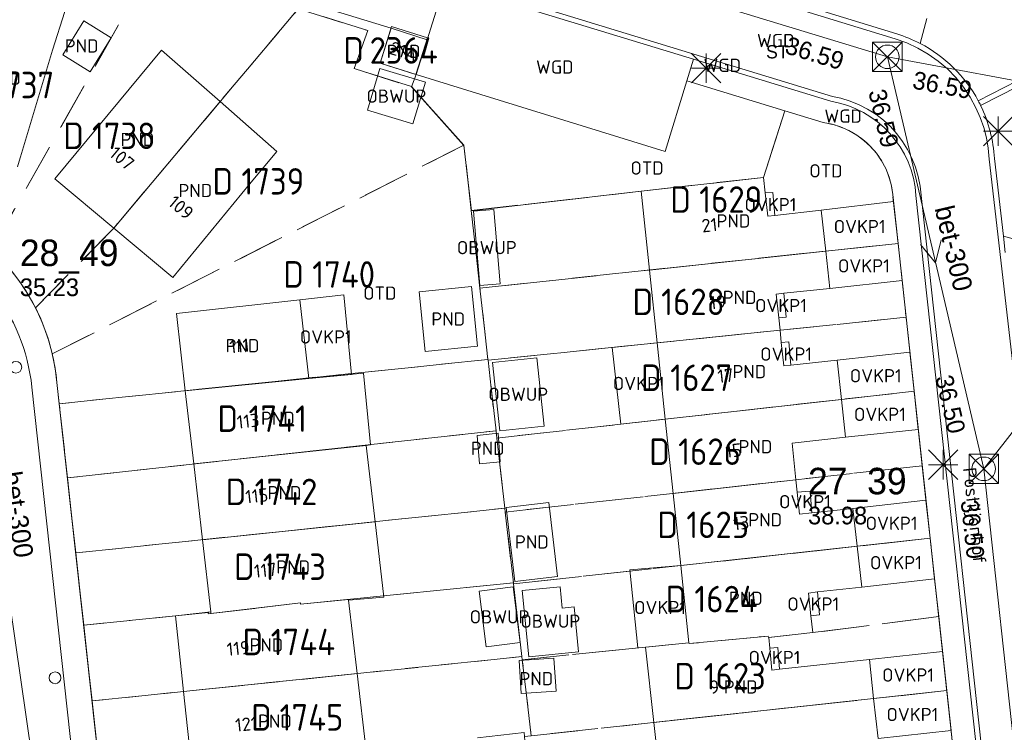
# Model space of a CAD drawing. Header units: metres. Extents: x 207644 to 210135, y 370459 to 373417.
# Tile 54 of 256: x 208511 to 208578, y 371441 to 371490. Entities that reach past the tile are written whole.
import ezdxf
from ezdxf.enums import TextEntityAlignment as Align

# ---------------------------------------------------------------- set-up
doc = ezdxf.new("R2010")
doc.units = ezdxf.units.M
doc.linetypes.add('HIDDEN2', pattern=[4.7625, 3.175, -1.5875])
for name, color, linetype in [('combi_kolk', 7, 'Continuous'), ('CON_BxH300x300mm', 7, 'Continuous'), ('DMM_BxH300x300mm', 7, 'Continuous'), ('GB', 1, 'Continuous'), ('GB07', 1, 'Continuous'), ('GB11', 1, 'Continuous'), ('INV_BxH300x300mm', 7, 'Continuous'), ('KAD_perceelnummer', 212, 'Continuous'), ('KAD_sectie', 212, 'Continuous'), ('KAD_Vastgesteld_Perceel', 212, 'Continuous'), ('KO_INSPECTIE', 7, 'Continuous'), ('NAR', 7, 'Continuous'), ('NLV_inspectieput', 7, 'Continuous'), ('NNR_inspectieput', 7, 'Continuous'), ('NOD_inspectieput', 7, 'Continuous'), ('OBWUP', 7, 'Continuous'), ('ORL', 7, 'Continuous'), ('OTD', 7, 'Continuous'), ('OVKP1', 7, 'Continuous'), ('PIJL', 7, 'Continuous'), ('PND', 7, 'Continuous'), ('WGD', 7, 'Continuous')]:
    doc.layers.add(name, color=color, linetype=linetype)
for name, color, linetype, lineweight in [('GIMGMV', 7, 'Continuous', 25), ('GMV', 7, 'Continuous', 25), ('GP1', 7, 'Continuous', 30), ('Q21_lantaarnpaal', 1, 'Continuous', 0), ('Q28_rioolput', 153, 'Continuous', 0)]:
    doc.layers.add(name, color=color, linetype=linetype, lineweight=lineweight)
doc.styles.add('ISO', font='isocpeur.ttf', dxfattribs={"height": 1})
doc.styles.add('ISOCP', font='ISOCP.shx', dxfattribs={"height": 1.8})

# ---------------------------------------------------------------- blocks, each defined once
blk = doc.blocks.new('ACMAP_ANN_TEMPLATE_Vastgesteld_Perceelnummer')
at = {"layer": 'KAD_perceelnummer', "style": 'ISOCP'}
blk.add_attdef('Perceelnummer', text='', height=1.8, dxfattribs=at).set_placement((0, 0), align=Align.MIDDLE)
at = {"layer": 'KAD_sectie', "style": 'ISOCP'}
blk.add_attdef('sectie', text='', height=1.8, dxfattribs=at).set_placement((-2.7, 0), align=Align.MIDDLE_RIGHT)
blk = doc.blocks.new('Q21')
for p, q in [((-1, 1), (0, 0)), ((0, 1), (0, 0)), ((0, 0), (1, 1)), ((-1, 0), (0, 0)), ((-1, -1), (0, 0)), ((0, 0), (1, 0)), ((0, 0), (0, -1)), ((0, 0), (1, -1))]:
    blk.add_line(p, q)
blk = doc.blocks.new('Q28')
at = {"linetype": 'Continuous'}
for p, q in [((-1, -1), (1, 1)), ((-1, 1), (1, -1))]:
    blk.add_line(p, q, dxfattribs=at)
blk.add_lwpolyline([(1, 1), (1, -1), (-1, -1), (-1, 1)], close=True)

msp = doc.modelspace()

# ---------------------------------------------------------------- linework, layer by layer
at = {"layer": 'combi_kolk', "color": 253, "lineweight": 13}
for centre in [(208510.5, 371466.03), (208513.16, 371444.94)]:
    msp.add_circle(centre, 0.4, dxfattribs=at)
at = {"layer": 'CON_BxH300x300mm', "color": 253, "linetype": 'Continuous', "lineweight": 13}
for points in [[(208569.65, 371487.11), (208536.77, 371497.13)], [(208576.19, 371459.13), (208569.65, 371487.11)], [(208594.41, 371482.49), (208569.65, 371487.11)], [(208576.19, 371459.13), (208594.41, 371482.49)], [(208511.58, 371439.62), (208507.09, 371470.71)], [(208580.77, 371417.21), (208576.19, 371459.13)]]:
    msp.add_lwpolyline(points, dxfattribs=at)
at = {"layer": 'GB', "color": 253, "linetype": 'Continuous', "lineweight": 13}
for points in [[(208513.815, 371490.191), (208512.995, 371487.561)], [(208535.221, 371486.681), (208535.97, 371489.045)], [(208535.97, 371489.045), (208538.409, 371488.271)], [(208537.659, 371485.908), (208538.409, 371488.271)], [(208512.995, 371487.561), (208510.612, 371479.639)], [(208513.136, 371478.819), (208520.379, 371487.57)], [(208537.659, 371485.908), (208535.221, 371486.681)], [(208526.352, 371478.461), (208528.216, 371480.672)], [(208517.139, 371475.477), (208513.136, 371478.819)], [(208552.936, 371477.99), (208561.245, 371478.922)], [(208561.245, 371478.922), (208561.361, 371477.863)], [(208521.143, 371472.134), (208526.352, 371478.461)], [(208553.503, 371472.631), (208552.936, 371477.99)], [(208561.361, 371477.863), (208561.533, 371476.286)], [(208561.533, 371476.286), (208562.008, 371476.341)], [(208562.008, 371476.341), (208565.157, 371476.706)], [(208565.157, 371476.706), (208565.459, 371473.913)], [(208517.139, 371475.477), (208521.143, 371472.134)], [(208565.459, 371473.913), (208565.733, 371471.385)], [(208554.027, 371467.685), (208553.503, 371472.631)], [(208565.733, 371471.385), (208562.629, 371471.049)], [(208562.629, 371471.049), (208562.104, 371470.992)], [(208562.104, 371470.992), (208562.274, 371469.375)], [(208521.395, 371469.668), (208529.769, 371470.61)], [(208530.371, 371465.254), (208529.769, 371470.61)], [(208521.998, 371464.437), (208521.395, 371469.668)], [(208562.274, 371469.375), (208562.362, 371468.541)], [(208562.362, 371468.541), (208562.449, 371467.712)], [(208554.576, 371462.503), (208554.027, 371467.685)], [(208562.449, 371467.712), (208562.616, 371466.127)], [(208562.616, 371466.127), (208563.103, 371466.179)], [(208563.103, 371466.179), (208566.246, 371466.517)], [(208566.246, 371466.517), (208566.532, 371463.845)], [(208530.371, 371465.254), (208534.092, 371465.617)], [(208534.092, 371465.617), (208534.567, 371460.756)], [(208530.371, 371465.254), (208521.998, 371464.437)], [(208522.571, 371459.462), (208521.998, 371464.437)], [(208566.532, 371463.845), (208566.808, 371461.271)], [(208555.109, 371457.464), (208554.576, 371462.503)], [(208534.567, 371460.756), (208534.282, 371460.725)], [(208566.808, 371461.271), (208563.179, 371460.881)], [(208563.179, 371460.881), (208563.44, 371458.391)], [(208523.163, 371454.319), (208522.571, 371459.462)], [(208563.44, 371458.391), (208563.529, 371457.538)], [(208555.628, 371452.559), (208555.109, 371457.464)], [(208563.529, 371457.538), (208563.686, 371456.043)], [(208563.686, 371456.043), (208564.521, 371456.136)], [(208564.521, 371456.136), (208567.313, 371456.448)], [(208567.313, 371456.448), (208567.601, 371453.87)], [(208523.729, 371449.41), (208523.163, 371454.319)], [(208567.601, 371453.87), (208567.91, 371451.103)], [(208564.907, 371450.768), (208564.283, 371450.698)], [(208564.283, 371450.698), (208564.454, 371449.16)], [(208567.91, 371451.103), (208564.907, 371450.768)], [(208521.335, 371449.155), (208523.729, 371449.41)], [(208521.884, 371444.011), (208521.335, 371449.155)], [(208564.454, 371449.16), (208564.582, 371448.014)], [(208564.582, 371448.014), (208561.601, 371447.681)], [(208561.601, 371447.681), (208561.671, 371446.95)], [(208553.23, 371447.014), (208556.183, 371447.319)], [(208553.801, 371441.909), (208553.23, 371447.014)], [(208561.671, 371446.95), (208561.813, 371445.46)], [(208562.33, 371445.517), (208568.424, 371446.185)], [(208568.424, 371446.185), (208568.714, 371443.531)], [(208561.813, 371445.46), (208562.33, 371445.517)], [(208522.443, 371438.771), (208521.884, 371444.011)], [(208568.714, 371443.531), (208569.011, 371440.821)], [(208554.388, 371436.657), (208553.801, 371441.909)]]:
    msp.add_lwpolyline(points, dxfattribs=at)
at = {"layer": 'GB07', "color": 253, "linetype": 'Continuous', "lineweight": 13}
for points in [[(208517.139, 371475.477), (208524.361, 371484.065)], [(208553.503, 371472.631), (208565.459, 371473.913)], [(208554.027, 371467.685), (208562.362, 371468.541)], [(208554.576, 371462.503), (208566.532, 371463.845)], [(208534.282, 371460.725), (208522.571, 371459.462)], [(208555.109, 371457.464), (208563.44, 371458.391)], [(208534.885, 371455.541), (208523.163, 371454.319)], [(208555.628, 371452.559), (208567.601, 371453.87)], [(208529.806, 371450.029), (208523.742, 371449.301)], [(208529.81, 371449.943), (208529.806, 371450.029)], [(208533.077, 371450.268), (208529.81, 371449.943)], [(208533.083, 371450.213), (208533.077, 371450.268)], [(208523.742, 371449.301), (208523.729, 371449.41)], [(208556.197, 371447.263), (208561.566, 371447.773)], [(208561.566, 371447.773), (208561.581, 371447.679)], [(208561.581, 371447.679), (208561.601, 371447.681)], [(208556.183, 371447.319), (208556.197, 371447.263)], [(208533.665, 371445.227), (208521.884, 371444.011)], [(208553.801, 371441.909), (208568.714, 371443.531)]]:
    msp.add_lwpolyline(points, dxfattribs=at)
at = {"layer": 'GB11', "color": 253, "linetype": 'Continuous', "lineweight": 13}
for points in [[(208516.967, 371488.405), (208515.537, 371486.097), (208513.681, 371487.246), (208515.112, 371489.554), (208516.967, 371488.405)], [(208520.379, 371487.57), (208524.361, 371484.065)], [(208528.216, 371480.672), (208524.361, 371484.065)], [(208537.866, 371471.155), (208541.415, 371471.508)], [(208541.415, 371471.508), (208541.818, 371467.454)], [(208538.268, 371467.101), (208537.866, 371471.155)], [(208541.818, 371467.454), (208538.268, 371467.101)], [(208541.803, 371461.392), (208543.234, 371461.558)], [(208541.964, 371459.48), (208541.803, 371461.392)], [(208543.234, 371461.558), (208543.371, 371459.598)], [(208534.282, 371460.725), (208534.885, 371455.541)], [(208543.371, 371459.598), (208541.964, 371459.48)], [(208543.768, 371456.511), (208546.676, 371456.854)], [(208546.676, 371456.854), (208547.27, 371451.82)], [(208544.363, 371451.477), (208543.768, 371456.511)], [(208534.885, 371455.541), (208535.48, 371450.425)], [(208555.628, 371452.559), (208556.183, 371447.319)], [(208547.27, 371451.82), (208544.363, 371451.477)], [(208535.48, 371450.425), (208533.083, 371450.213)], [(208533.083, 371450.213), (208533.665, 371445.227)], [(208547.173, 371444.042), (208544.804, 371443.876), (208544.648, 371446.106), (208547.016, 371446.273), (208547.173, 371444.042)], [(208533.665, 371445.227), (208534.276, 371439.992)]]:
    msp.add_lwpolyline(points, dxfattribs=at)
at = {"layer": 'GIMGMV', "color": 253, "linetype": 'Continuous', "lineweight": 13}
for points in [[(208535.2, 371486.315), (208534.357, 371483.486)], [(208538.293, 371485.394), (208535.2, 371486.315)], [(208537.451, 371482.565), (208538.293, 371485.394)], [(208534.357, 371483.486), (208537.451, 371482.565)], [(208542.944, 371476.737), (208541.553, 371476.62)], [(208543.368, 371471.687), (208542.944, 371476.737)], [(208541.553, 371476.62), (208541.978, 371471.57)], [(208541.978, 371471.57), (208543.368, 371471.687)], [(208545.851, 371466.677), (208542.847, 371466.359)], [(208542.847, 371466.359), (208543.341, 371461.71)], [(208546.344, 371462.029), (208545.851, 371466.677)], [(208543.341, 371461.71), (208546.344, 371462.029)], [(208544.245, 371451.109), (208541.94, 371450.821)], [(208541.94, 371450.821), (208542.412, 371447.053)], [(208544.717, 371447.341), (208544.245, 371451.109)], [(208547.433, 371451.127), (208544.866, 371450.876)], [(208544.866, 371450.876), (208545.306, 371446.368)], [(208548.383, 371449.757), (208547.574, 371449.678), (208547.433, 371451.127)], [(208548.682, 371446.698), (208548.383, 371449.757)], [(208542.412, 371447.053), (208544.717, 371447.341)], [(208545.306, 371446.368), (208548.682, 371446.698)]]:
    msp.add_lwpolyline(points, dxfattribs=at)
at = {"layer": 'GMV', "color": 253, "linetype": 'Continuous', "lineweight": 13}
for points in [[(208570.166, 371488.336), (208552.895, 371493.652)], [(208570.293, 371488.662), (208553.001, 371493.985)], [(208537.109, 371493.254), (208565.929, 371484.416)], [(208538.409, 371488.271), (208539.62, 371492.119)], [(208539.62, 371492.119), (208556.492, 371486.945)], [(208535.97, 371489.045), (208530.171, 371490.831)], [(208572.324, 371489.711), (208571.872, 371488.016)], [(208570.964, 371488.051), (208570.166, 371488.336)], [(208571.71, 371487.705), (208570.964, 371488.051)], [(208572.421, 371487.294), (208571.71, 371487.705)], [(208556.044, 371485.475), (208556.492, 371486.945)], [(208556.492, 371486.945), (208565.805, 371484.089)], [(208573.092, 371486.819), (208572.421, 371487.294)], [(208573.717, 371486.285), (208573.092, 371486.819)], [(208574.291, 371485.696), (208573.717, 371486.285)], [(208537.359, 371485.063), (208537.659, 371485.908)], [(208537.659, 371485.908), (208554.575, 371480.677)], [(208554.575, 371480.677), (208556.044, 371485.475)], [(208556.044, 371485.475), (208562.686, 371483.438)], [(208574.808, 371485.058), (208574.291, 371485.696)], [(208578.458, 371485.472), (208575.815, 371484.118)], [(208540.891, 371481.094), (208537.359, 371485.063)], [(208575.266, 371484.375), (208574.808, 371485.058)], [(208575.974, 371483.807), (208578.491, 371485.099)], [(208565.929, 371484.416), (208566.499, 371484.296)], [(208566.499, 371484.296), (208567.123, 371484.106)], [(208567.123, 371484.106), (208567.727, 371483.86)], [(208575.66, 371483.653), (208575.266, 371484.375)], [(208561.245, 371478.922), (208562.686, 371483.438)], [(208562.686, 371483.438), (208565.29, 371482.639)], [(208567.727, 371483.86), (208568.306, 371483.561)], [(208568.306, 371483.561), (208568.857, 371483.21)], [(208575.95, 371482.992), (208575.66, 371483.653)], [(208568.857, 371483.21), (208569.373, 371482.812)], [(208569.373, 371482.812), (208569.852, 371482.369)], [(208576.186, 371482.31), (208575.95, 371482.992)], [(208569.852, 371482.369), (208570.289, 371481.885)], [(208576.368, 371481.61), (208576.186, 371482.31)], [(208570.289, 371481.885), (208570.68, 371481.363)], [(208576.494, 371480.899), (208576.368, 371481.61)], [(208541.422, 371476.656), (208540.891, 371481.094)], [(208570.68, 371481.363), (208571.023, 371480.809)], [(208571.023, 371480.809), (208571.315, 371480.225)], [(208576.564, 371480.162), (208576.494, 371480.899)], [(208571.315, 371480.225), (208571.553, 371479.618)], [(208579.772, 371452.329), (208576.564, 371480.162)], [(208577.52, 371474.92), (208576.912, 371480.199)], [(208571.553, 371479.618), (208571.736, 371478.992)], [(208571.736, 371478.992), (208571.865, 371478.335)], [(208571.865, 371478.335), (208577.556, 371426.362)], [(208552.936, 371477.99), (208541.422, 371476.656)], [(208575.906, 371423.589), (208570.009, 371477.753)], [(208571.584, 371477.683), (208577.209, 371426.315)], [(208577.52, 371474.92), (208583.039, 371473.404)], [(208577.647, 371473.826), (208577.52, 371474.92)], [(208513.286, 371464.998), (208516.251, 371438.094)], [(208516.402, 371420.744), (208511.585, 371464.683)]]:
    msp.add_lwpolyline(points, dxfattribs=at)
for points in [[(208571.872, 371488.016, 0.045497), (208570.293, 371488.662)], [(208575.815, 371484.118, 0.151129), (208571.872, 371488.016)], [(208565.805, 371484.089, -0.351009), (208571.584, 371477.683)], [(208575.974, 371483.807, 0.008951), (208575.815, 371484.118)], [(208576.912, 371480.199, 0.099806), (208575.974, 371483.807)], [(208568.812, 371480.673, 0.192015), (208565.29, 371482.639)], [(208569.317, 371479.937, 0.041314), (208568.812, 371480.673)], [(208570.009, 371477.753, 0.106292), (208569.317, 371479.937)], [(208503.592, 371477.093, -0.300934), (208513.286, 371464.998)], [(208511.585, 371464.683, 0.285083), (208503.132, 371475.533)]]:
    msp.add_lwpolyline(points, format="xyb", dxfattribs=at)
at = {"layer": 'GP1', "color": 253, "linetype": 'Continuous', "lineweight": 13}
for points in [[(208562.008, 371476.341), (208561.873, 371477.907), (208561.361, 371477.863)], [(208565.157, 371476.706), (208570.061, 371477.274)], [(208570.061, 371477.274), (208570.37, 371474.44)], [(208565.459, 371473.913), (208570.37, 371474.44)], [(208570.644, 371471.917), (208570.37, 371474.44)], [(208565.733, 371471.385), (208570.644, 371471.917)], [(208532.762, 371470.947), (208529.769, 371470.61)], [(208533.289, 371465.539), (208532.762, 371470.947)], [(208562.629, 371471.049), (208562.788, 371469.426), (208562.274, 371469.375)], [(208550.965, 371467.371), (208554.027, 371467.685)], [(208563.103, 371466.179), (208562.957, 371467.759), (208562.449, 371467.712)], [(208551.55, 371462.163), (208550.965, 371467.371)], [(208566.246, 371466.517), (208571.175, 371467.047)], [(208571.175, 371467.047), (208571.463, 371464.398)], [(208530.371, 371465.254), (208533.289, 371465.539)], [(208566.532, 371463.845), (208571.463, 371464.398)], [(208571.746, 371461.802), (208571.463, 371464.398)], [(208554.576, 371462.503), (208551.55, 371462.163)], [(208566.808, 371461.271), (208571.746, 371461.802)], [(208564.521, 371456.136), (208564.399, 371457.609), (208563.529, 371457.538)], [(208567.313, 371456.448), (208572.268, 371457.001)], [(208572.268, 371457.001), (208572.55, 371454.412)], [(208567.601, 371453.87), (208572.55, 371454.412)], [(208572.85, 371451.655), (208572.55, 371454.412)], [(208552.167, 371452.278), (208555.628, 371452.559)], [(208552.702, 371446.985), (208552.167, 371452.278)], [(208567.91, 371451.103), (208572.85, 371451.655)], [(208564.907, 371450.768), (208565.036, 371449.208), (208564.454, 371449.16)], [(208553.23, 371447.014), (208552.702, 371446.985)], [(208562.33, 371445.517), (208562.214, 371446.993), (208561.671, 371446.95)], [(208568.424, 371446.185), (208573.386, 371446.729)], [(208573.386, 371446.729), (208573.676, 371444.071)], [(208568.714, 371443.531), (208573.676, 371444.071)], [(208573.97, 371441.365), (208573.676, 371444.071)], [(208569.011, 371440.821), (208573.97, 371441.365)]]:
    msp.add_lwpolyline(points, dxfattribs=at)
at = {"layer": 'KAD_Vastgesteld_Perceel', "color": 253, "linetype": 'HIDDEN2', "lineweight": 13}
for points in [[(208510.339, 371496.369), (208519.803, 371493.427), (208508.856, 371474.018), (208508.167, 371474.616), (208507.44, 371475.169), (208506.679, 371475.673), (208505.886, 371476.126), (208505.066, 371476.527), (208504.222, 371476.874), (208510.339, 371496.369)], [(208519.803, 371493.427), (208529.659, 371490.367), (208517.143, 371475.481), (208511.833, 371470.062), (208511.353, 371470.934), (208510.812, 371471.769), (208510.214, 371472.564), (208509.561, 371473.315), (208508.856, 371474.018), (208519.803, 371493.427)], [(208529.659, 371490.367), (208534.389, 371488.892), (208533.462, 371486.306), (208537.339, 371485.085), (208540.912, 371481.111), (208512.971, 371466.94), (208512.756, 371467.744), (208512.494, 371468.534), (208512.186, 371469.308), (208511.833, 371470.062), (208517.143, 371475.481), (208529.659, 371490.367)], [(208535.217, 371486.683), (208537.651, 371485.914), (208538.43, 371488.406), (208535.998, 371489.177), (208535.217, 371486.683)], [(208537.651, 371485.914), (208535.217, 371486.683), (208535.998, 371489.177), (208538.43, 371488.406), (208537.651, 371485.914)], [(208541.404, 371476.663), (208552.939, 371477.985), (208561.245, 371478.92), (208562.686, 371483.438), (208565.29, 371482.639), (208565.89, 371482.526), (208566.474, 371482.346), (208567.034, 371482.103), (208567.563, 371481.798), (208568.055, 371481.436), (208568.503, 371481.021), (208568.902, 371480.558), (208569.247, 371480.054), (208569.533, 371479.515), (208569.758, 371478.946), (208569.917, 371478.357), (208570.009, 371477.753), (208570.37, 371474.44), (208541.991, 371471.397), (208541.404, 371476.663)], [(208542.537, 371466.557), (208513.445, 371463.554), (208513.286, 371464.998), (208513.162, 371465.974), (208512.971, 371466.94), (208540.912, 371481.111), (208541.404, 371476.663), (208541.991, 371471.397), (208542.537, 371466.557)], [(208542.537, 371466.557), (208541.991, 371471.397), (208570.37, 371474.44), (208570.916, 371469.419), (208542.543, 371466.506), (208542.537, 371466.557)], [(208543.087, 371461.711), (208542.543, 371466.506), (208570.916, 371469.419), (208571.463, 371464.399), (208543.142, 371461.219), (208543.087, 371461.711)], [(208543.087, 371461.711), (208513.999, 371458.522), (208513.445, 371463.554), (208542.537, 371466.557), (208542.543, 371466.506), (208543.087, 371461.711)], [(208543.685, 371456.458), (208543.142, 371461.219), (208571.463, 371464.399), (208572.013, 371459.344), (208543.715, 371456.197), (208543.685, 371456.458)], [(208543.142, 371461.219), (208543.685, 371456.458), (208514.561, 371453.423), (208513.999, 371458.522), (208543.087, 371461.711), (208543.142, 371461.219)], [(208544.268, 371451.381), (208543.715, 371456.197), (208572.013, 371459.344), (208572.55, 371454.412), (208544.275, 371451.316), (208544.268, 371451.381)], [(208543.715, 371456.197), (208544.268, 371451.381), (208529.81, 371449.943), (208529.806, 371450.029), (208523.561, 371449.279), (208523.562, 371449.369), (208521.34, 371449.156), (208515.102, 371448.51), (208514.561, 371453.423), (208543.685, 371456.458), (208543.715, 371456.197)], [(208544.871, 371446.171), (208544.847, 371446.381), (208544.275, 371451.316), (208572.55, 371454.412), (208573.129, 371449.094), (208564.578, 371448.009), (208561.58, 371447.686), (208561.566, 371447.773), (208556.197, 371447.263), (208556.183, 371447.319), (208544.871, 371446.171)], [(208544.268, 371451.381), (208544.275, 371451.316), (208544.847, 371446.381), (208515.669, 371443.369), (208515.102, 371448.51), (208521.34, 371449.156), (208523.562, 371449.369), (208523.561, 371449.279), (208529.806, 371450.029), (208529.81, 371449.943), (208544.268, 371451.381)], [(208573.129, 371449.094), (208573.676, 371444.071), (208545.477, 371441.003), (208544.871, 371446.171), (208556.183, 371447.319), (208556.197, 371447.263), (208561.566, 371447.773), (208561.58, 371447.686), (208564.578, 371448.009), (208573.129, 371449.094)], [(208526.295, 371439.158), (208522.443, 371438.768), (208520.063, 371438.517), (208516.247, 371438.127), (208515.669, 371443.369), (208544.847, 371446.381), (208544.871, 371446.171), (208545.477, 371441.003), (208545.017, 371440.956), (208544.989, 371441.224), (208536.572, 371440.278), (208531.343, 371439.684), (208530.907, 371439.634), (208526.295, 371439.158)], [(208574.245, 371438.847), (208545.564, 371435.684), (208545.017, 371440.956), (208545.477, 371441.003), (208573.676, 371444.071), (208574.245, 371438.847)]]:
    msp.add_lwpolyline(points, close=True, dxfattribs=at)
for points in [[(208574.245, 371438.847), (208573.676, 371444.071), (208573.129, 371449.094), (208572.55, 371454.412), (208572.013, 371459.344), (208571.463, 371464.399), (208570.916, 371469.419), (208570.37, 371474.44), (208570.009, 371477.753), (208569.917, 371478.357), (208569.758, 371478.946), (208569.533, 371479.515), (208569.247, 371480.054), (208568.902, 371480.558), (208568.503, 371481.021), (208568.055, 371481.436), (208567.563, 371481.798), (208567.034, 371482.103), (208566.474, 371482.346), (208565.89, 371482.526), (208565.29, 371482.639), (208562.686, 371483.438), (208561.245, 371478.92), (208552.939, 371477.985), (208541.404, 371476.663), (208540.912, 371481.111), (208537.339, 371485.085), (208533.462, 371486.306), (208534.389, 371488.892), (208529.659, 371490.367)], [(208510.214, 371472.564), (208510.812, 371471.769), (208511.353, 371470.934), (208511.833, 371470.062), (208512.186, 371469.308), (208512.494, 371468.534), (208512.756, 371467.744), (208512.971, 371466.94), (208513.162, 371465.974), (208513.286, 371464.998), (208513.445, 371463.554), (208513.999, 371458.522), (208514.561, 371453.423), (208515.102, 371448.51), (208515.669, 371443.369), (208516.247, 371438.127), (208520.063, 371438.517), (208522.705, 371415.772), (208522.72, 371415.471), (208523.256, 371404.941)]]:
    msp.add_lwpolyline(points, dxfattribs=at)
at = {"layer": 'NOD_inspectieput', "color": 253, "lineweight": 13}
for centre in [(208569.65, 371487.11), (208576.19, 371459.13)]:
    msp.add_circle(centre, 0.8, dxfattribs=at)
at = {"layer": 'PIJL', "color": 253, "lineweight": 13}
msp.add_lwpolyline([(208573.29, 371474.69), (208572.92, 371473.12), (208571.89, 371474.36)], dxfattribs=at)

# ---------------------------------------------------------------- block references
at = {"layer": 'KAD_Vastgesteld_Perceel', "color": 253, "linetype": 'HIDDEN2', "lineweight": 13}
ref = msp.add_blockref('ACMAP_ANN_TEMPLATE_Vastgesteld_Perceelnummer', (208536.824, 371487.546), dxfattribs=at)
ref.add_attrib('Perceelnummer', '2364', dxfattribs={"layer": 'KAD_perceelnummer', "lineweight": 13, "height": 1.8, "style": 'ISOCP'}).set_placement((208536.824, 371487.546), align=Align.MIDDLE)
ref.add_attrib('sectie', 'D', dxfattribs={"layer": 'KAD_sectie', "lineweight": 13, "height": 1.8, "style": 'ISOCP'}).set_placement((208534.124, 371487.546), align=Align.MIDDLE_RIGHT)
ref = msp.add_blockref('ACMAP_ANN_TEMPLATE_Vastgesteld_Perceelnummer', (208510.996, 371485.194), dxfattribs=at)
ref.add_attrib('Perceelnummer', '1737', dxfattribs={"layer": 'KAD_perceelnummer', "lineweight": 13, "height": 1.8, "style": 'ISOCP'}).set_placement((208510.996, 371485.194), align=Align.MIDDLE)
ref.add_attrib('sectie', 'D', dxfattribs={"layer": 'KAD_sectie', "lineweight": 13, "height": 1.8, "style": 'ISOCP'}).set_placement((208508.296, 371485.194), align=Align.MIDDLE_RIGHT)
ref = msp.add_blockref('ACMAP_ANN_TEMPLATE_Vastgesteld_Perceelnummer', (208517.812, 371481.745), dxfattribs=at)
ref.add_attrib('Perceelnummer', '1738', dxfattribs={"layer": 'KAD_perceelnummer', "lineweight": 13, "height": 1.8, "style": 'ISOCP'}).set_placement((208517.812, 371481.745), align=Align.MIDDLE)
ref.add_attrib('sectie', 'D', dxfattribs={"layer": 'KAD_sectie', "lineweight": 13, "height": 1.8, "style": 'ISOCP'}).set_placement((208515.112, 371481.745), align=Align.MIDDLE_RIGHT)
ref = msp.add_blockref('ACMAP_ANN_TEMPLATE_Vastgesteld_Perceelnummer', (208527.938, 371478.654), dxfattribs=at)
ref.add_attrib('Perceelnummer', '1739', dxfattribs={"layer": 'KAD_perceelnummer', "lineweight": 13, "height": 1.8, "style": 'ISOCP'}).set_placement((208527.938, 371478.654), align=Align.MIDDLE)
ref.add_attrib('sectie', 'D', dxfattribs={"layer": 'KAD_sectie', "lineweight": 13, "height": 1.8, "style": 'ISOCP'}).set_placement((208525.238, 371478.654), align=Align.MIDDLE_RIGHT)
ref = msp.add_blockref('ACMAP_ANN_TEMPLATE_Vastgesteld_Perceelnummer', (208559.016, 371477.418), dxfattribs=at)
ref.add_attrib('Perceelnummer', '1629', dxfattribs={"layer": 'KAD_perceelnummer', "lineweight": 13, "height": 1.8, "style": 'ISOCP'}).set_placement((208559.016, 371477.418), align=Align.MIDDLE)
ref.add_attrib('sectie', 'D', dxfattribs={"layer": 'KAD_sectie', "lineweight": 13, "height": 1.8, "style": 'ISOCP'}).set_placement((208556.316, 371477.418), align=Align.MIDDLE_RIGHT)
ref = msp.add_blockref('ACMAP_ANN_TEMPLATE_Vastgesteld_Perceelnummer', (208532.745, 371472.333), dxfattribs=at)
ref.add_attrib('Perceelnummer', '1740', dxfattribs={"layer": 'KAD_perceelnummer', "lineweight": 13, "height": 1.8, "style": 'ISOCP'}).set_placement((208532.745, 371472.333), align=Align.MIDDLE)
ref.add_attrib('sectie', 'D', dxfattribs={"layer": 'KAD_sectie', "lineweight": 13, "height": 1.8, "style": 'ISOCP'}).set_placement((208530.045, 371472.333), align=Align.MIDDLE_RIGHT)
ref = msp.add_blockref('ACMAP_ANN_TEMPLATE_Vastgesteld_Perceelnummer', (208556.448, 371470.473), dxfattribs=at)
ref.add_attrib('Perceelnummer', '1628', dxfattribs={"layer": 'KAD_perceelnummer', "lineweight": 13, "height": 1.8, "style": 'ISOCP'}).set_placement((208556.448, 371470.473), align=Align.MIDDLE)
ref.add_attrib('sectie', 'D', dxfattribs={"layer": 'KAD_sectie', "lineweight": 13, "height": 1.8, "style": 'ISOCP'}).set_placement((208553.748, 371470.473), align=Align.MIDDLE_RIGHT)
ref = msp.add_blockref('ACMAP_ANN_TEMPLATE_Vastgesteld_Perceelnummer', (208557.02, 371465.319), dxfattribs=at)
ref.add_attrib('Perceelnummer', '1627', dxfattribs={"layer": 'KAD_perceelnummer', "lineweight": 13, "height": 1.8, "style": 'ISOCP'}).set_placement((208557.02, 371465.319), align=Align.MIDDLE)
ref.add_attrib('sectie', 'D', dxfattribs={"layer": 'KAD_sectie', "lineweight": 13, "height": 1.8, "style": 'ISOCP'}).set_placement((208554.32, 371465.319), align=Align.MIDDLE_RIGHT)
ref = msp.add_blockref('ACMAP_ANN_TEMPLATE_Vastgesteld_Perceelnummer', (208528.275, 371462.54), dxfattribs=at)
ref.add_attrib('Perceelnummer', '1741', dxfattribs={"layer": 'KAD_perceelnummer', "lineweight": 13, "height": 1.8, "style": 'ISOCP'}).set_placement((208528.275, 371462.54), align=Align.MIDDLE)
ref.add_attrib('sectie', 'D', dxfattribs={"layer": 'KAD_sectie', "lineweight": 13, "height": 1.8, "style": 'ISOCP'}).set_placement((208525.575, 371462.54), align=Align.MIDDLE_RIGHT)
ref = msp.add_blockref('ACMAP_ANN_TEMPLATE_Vastgesteld_Perceelnummer', (208557.578, 371460.298), dxfattribs=at)
ref.add_attrib('Perceelnummer', '1626', dxfattribs={"layer": 'KAD_perceelnummer', "lineweight": 13, "height": 1.8, "style": 'ISOCP'}).set_placement((208557.578, 371460.298), align=Align.MIDDLE)
ref.add_attrib('sectie', 'D', dxfattribs={"layer": 'KAD_sectie', "lineweight": 13, "height": 1.8, "style": 'ISOCP'}).set_placement((208554.878, 371460.298), align=Align.MIDDLE_RIGHT)
ref = msp.add_blockref('ACMAP_ANN_TEMPLATE_Vastgesteld_Perceelnummer', (208528.831, 371457.567), dxfattribs=at)
ref.add_attrib('Perceelnummer', '1742', dxfattribs={"layer": 'KAD_perceelnummer', "lineweight": 13, "height": 1.8, "style": 'ISOCP'}).set_placement((208528.831, 371457.567), align=Align.MIDDLE)
ref.add_attrib('sectie', 'D', dxfattribs={"layer": 'KAD_sectie', "lineweight": 13, "height": 1.8, "style": 'ISOCP'}).set_placement((208526.131, 371457.567), align=Align.MIDDLE_RIGHT)
ref = msp.add_blockref('ACMAP_ANN_TEMPLATE_Vastgesteld_Perceelnummer', (208558.132, 371455.33), dxfattribs=at)
ref.add_attrib('Perceelnummer', '1625', dxfattribs={"layer": 'KAD_perceelnummer', "lineweight": 13, "height": 1.8, "style": 'ISOCP'}).set_placement((208558.132, 371455.33), align=Align.MIDDLE)
ref.add_attrib('sectie', 'D', dxfattribs={"layer": 'KAD_sectie', "lineweight": 13, "height": 1.8, "style": 'ISOCP'}).set_placement((208555.432, 371455.33), align=Align.MIDDLE_RIGHT)
ref = msp.add_blockref('ACMAP_ANN_TEMPLATE_Vastgesteld_Perceelnummer', (208529.403, 371452.484), dxfattribs=at)
ref.add_attrib('Perceelnummer', '1743', dxfattribs={"layer": 'KAD_perceelnummer', "lineweight": 13, "height": 1.8, "style": 'ISOCP'}).set_placement((208529.403, 371452.484), align=Align.MIDDLE)
ref.add_attrib('sectie', 'D', dxfattribs={"layer": 'KAD_sectie', "lineweight": 13, "height": 1.8, "style": 'ISOCP'}).set_placement((208526.703, 371452.484), align=Align.MIDDLE_RIGHT)
ref = msp.add_blockref('ACMAP_ANN_TEMPLATE_Vastgesteld_Perceelnummer', (208558.696, 371450.292), dxfattribs=at)
ref.add_attrib('Perceelnummer', '1624', dxfattribs={"layer": 'KAD_perceelnummer', "lineweight": 13, "height": 1.8, "style": 'ISOCP'}).set_placement((208558.696, 371450.292), align=Align.MIDDLE)
ref.add_attrib('sectie', 'D', dxfattribs={"layer": 'KAD_sectie', "lineweight": 13, "height": 1.8, "style": 'ISOCP'}).set_placement((208555.996, 371450.292), align=Align.MIDDLE_RIGHT)
ref = msp.add_blockref('ACMAP_ANN_TEMPLATE_Vastgesteld_Perceelnummer', (208529.979, 371447.375), dxfattribs=at)
ref.add_attrib('Perceelnummer', '1744', dxfattribs={"layer": 'KAD_perceelnummer', "lineweight": 13, "height": 1.8, "style": 'ISOCP'}).set_placement((208529.979, 371447.375), align=Align.MIDDLE)
ref.add_attrib('sectie', 'D', dxfattribs={"layer": 'KAD_sectie', "lineweight": 13, "height": 1.8, "style": 'ISOCP'}).set_placement((208527.279, 371447.375), align=Align.MIDDLE_RIGHT)
ref = msp.add_blockref('ACMAP_ANN_TEMPLATE_Vastgesteld_Perceelnummer', (208559.286, 371445.049), dxfattribs=at)
ref.add_attrib('Perceelnummer', '1623', dxfattribs={"layer": 'KAD_perceelnummer', "lineweight": 13, "height": 1.8, "style": 'ISOCP'}).set_placement((208559.286, 371445.049), align=Align.MIDDLE)
ref.add_attrib('sectie', 'D', dxfattribs={"layer": 'KAD_sectie', "lineweight": 13, "height": 1.8, "style": 'ISOCP'}).set_placement((208556.586, 371445.049), align=Align.MIDDLE_RIGHT)
ref = msp.add_blockref('ACMAP_ANN_TEMPLATE_Vastgesteld_Perceelnummer', (208530.561, 371442.254), dxfattribs=at)
ref.add_attrib('Perceelnummer', '1745', dxfattribs={"layer": 'KAD_perceelnummer', "lineweight": 13, "height": 1.8, "style": 'ISOCP'}).set_placement((208530.561, 371442.254), align=Align.MIDDLE)
ref.add_attrib('sectie', 'D', dxfattribs={"layer": 'KAD_sectie', "lineweight": 13, "height": 1.8, "style": 'ISOCP'}).set_placement((208527.861, 371442.254), align=Align.MIDDLE_RIGHT)
at = {"layer": 'Q21_lantaarnpaal', "color": 253}
for p in [(208557.347, 371486.345), (208577.16, 371482.062), (208573.437, 371459.41)]:
    msp.add_blockref('Q21', p, dxfattribs=at)
at = {"layer": 'Q28_rioolput', "color": 253}
for p in [(208569.645, 371487.114), (208576.19, 371459.132)]:
    msp.add_blockref('Q28', p, dxfattribs=at)

# ---------------------------------------------------------------- texts
at = {"layer": 'DMM_BxH300x300mm', "color": 253, "lineweight": 13}
for rotation, p in [(283.16, (208572.85, 371476.83)), (278.22, (208509.58, 371458.86))]:
    msp.add_text('bet-300', height=1.3, rotation=rotation, dxfattribs=at).set_placement(p)
at = {"layer": 'INV_BxH300x300mm', "color": 253, "lineweight": 13}
for s, rotation, p in [('36.59', 343.05, (208562.62, 371487.37)), ('36.59', 349.43, (208571.29, 371484.97)), ('36.59', 283.16, (208568.35, 371484.75)), ('36.50', 283.16, (208572.89, 371465.34)), ('36.50', 276.24, (208574.62, 371456.95))]:
    msp.add_text(s, height=1.2, rotation=rotation, dxfattribs=at).set_placement(p)
at = {"layer": 'KO_INSPECTIE', "color": 253, "lineweight": 13}
msp.add_text('ST', height=0.9, dxfattribs=at).set_placement((208561.41, 371487))
at = {"layer": 'NAR', "color": 253, "linetype": 'Continuous', "lineweight": 13, "style": 'ISO'}
for s, rotation, p in [('21A', 342.4, (208536.816, 371487.476)), ('107', 320.1, (208517.699, 371480.221)), ('109', 320.1, (208521.705, 371476.875)), ('21', 6.2, (208557.575, 371475.682)), ('19', 6, (208558.139, 371470.452)), ('111', 6.4, (208525.674, 371467.479)), ('17', 6, (208558.664, 371465.46)), ('113', 6.2, (208526.262, 371462.377)), ('15', 6, (208559.21, 371460.376)), ('115', 6.2, (208526.846, 371457.298)), ('13', 6, (208559.726, 371455.453)), ('117', 6, (208527.429, 371452.243)), ('11', 6.4, (208560.307, 371450.263)), ('119', 5.9, (208525.594, 371446.943)), ('9', 5.5, (208557.903, 371444.322)), ('121', 5.9, (208526.143, 371441.795))]:
    msp.add_text(s, height=0.9, rotation=rotation, dxfattribs=at).set_placement(p, align=Align.MIDDLE_CENTER)
at = {"layer": 'NLV_inspectieput', "color": 253, "lineweight": 13}
for s, p in [('35.23', (208510.77, 371470.86)), ('38.98', (208564.26, 371455.36))]:
    msp.add_text(s, height=1.2, dxfattribs=at).set_placement(p)
at = {"layer": 'NNR_inspectieput', "color": 253, "lineweight": 13}
for s, p in [('28_49', (208510.77, 371472.9)), ('27_39', (208564.26, 371457.4))]:
    msp.add_text(s, height=1.8, dxfattribs=at).set_placement(p)
at = {"layer": 'OBWUP', "color": 253, "linetype": 'Continuous', "lineweight": 13, "style": 'ISO'}
for p in [(208536.325, 371484.44), (208542.461, 371474.154), (208544.596, 371464.194), (208543.329, 371449.082), (208546.774, 371448.787)]:
    msp.add_text('OBWUP', height=0.9, dxfattribs=at).set_placement(p, align=Align.MIDDLE_CENTER)
at = {"layer": 'ORL', "color": 253, "linetype": 'Continuous', "lineweight": 13, "style": 'ISO'}
msp.add_text('Postiljonhof', height=0.9, rotation=276.3, dxfattribs=at).set_placement((208575.575, 371455.956), align=Align.MIDDLE_CENTER)
at = {"layer": 'OTD', "color": 253, "linetype": 'Continuous', "lineweight": 13, "style": 'ISO'}
for p in [(208553.338, 371479.559), (208565.477, 371479.368), (208535.199, 371471.062)]:
    msp.add_text('OTD', height=0.9, dxfattribs=at).set_placement(p, align=Align.MIDDLE_CENTER)
at = {"layer": 'OVKP1', "color": 253, "linetype": 'Continuous', "lineweight": 13, "style": 'ISO'}
for p in [(208561.713, 371477.073), (208567.764, 371475.584), (208568.052, 371472.914), (208562.425, 371470.218), (208531.529, 371468.088), (208562.774, 371466.922), (208552.771, 371464.928), (208568.855, 371465.452), (208569.139, 371462.83), (208564.055, 371456.9), (208569.932, 371455.433), (208570.226, 371452.76), (208554.216, 371449.714), (208564.617, 371449.95), (208561.985, 371446.322), (208571.05, 371445.129), (208571.342, 371442.447)]:
    msp.add_text('OVKP1', height=0.9, dxfattribs=at).set_placement(p, align=Align.MIDDLE_CENTER)
at = {"layer": 'PND', "color": 253, "linetype": 'Continuous', "lineweight": 13, "style": 'ISO'}
for p in [(208514.964, 371487.847), (208536.815, 371487.477), (208509.696, 371485.666), (208518.749, 371481.497), (208522.678, 371478.031), (208559.198, 371475.967), (208559.618, 371470.773), (208539.842, 371469.305), (208525.883, 371467.495), (208560.28, 371465.735), (208528.283, 371462.564), (208542.522, 371460.523), (208560.692, 371460.637), (208528.728, 371457.513), (208561.355, 371455.673), (208545.519, 371454.166), (208529.322, 371452.466), (208560.039, 371450.335), (208527.5, 371447.172), (208545.823, 371444.884), (208559.693, 371444.324), (208528.08, 371441.999)]:
    msp.add_text('PND', height=0.9, dxfattribs=at).set_placement(p, align=Align.MIDDLE_CENTER)
at = {"layer": 'WGD', "color": 253, "linetype": 'Continuous', "lineweight": 13, "style": 'ISO'}
for p in [(208562.071, 371488.214), (208547.076, 371486.415), (208558.441, 371486.53), (208566.647, 371483.081)]:
    msp.add_text('WGD', height=0.9, dxfattribs=at).set_placement(p, align=Align.MIDDLE_CENTER)

doc.saveas('drawing.dxf')
